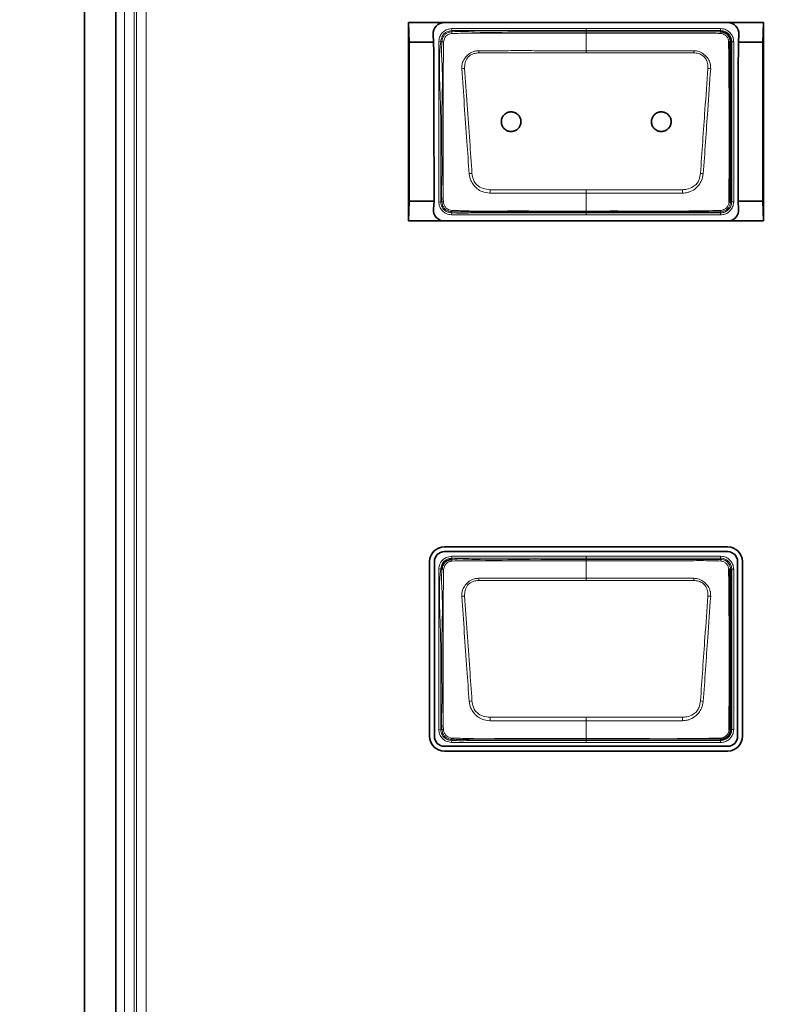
# Model space of a CAD drawing. Header units: millimetres. Extents: x 0 to 1118, y 0 to 864.
# Tile 234 of 256: x 714 to 724, y 474 to 486. Entities that reach past the tile are written whole.
import ezdxf

# ---------------------------------------------------------------- set-up
doc = ezdxf.new("R2010")
doc.units = ezdxf.units.MM
doc.layers.add('ALPHAREV', color=7, linetype='Continuous', lineweight=25)
doc.styles.add('SLDTEXTSTYLE0', font='TXT', dxfattribs={"width": 0.605})
doc.dimstyles.new('SLDDIMSTYLE3', dxfattribs={"dimtxt": 3.175, "dimasz": 4.572, "dimexe": 0, "dimexo": 0.0625, "dimgap": 0.79375, "dimtad": 0, "dimtih": 1, "dimtoh": 1, "dimdec": 0, "dimlfac": 4, "dimrnd": 1e-09, "dimzin": 12, "dimdsep": 46, "dimtxsty": 'SLDTEXTSTYLE0', "dimsah": 1, "dimcen": 0.09, "dimadec": 0, "dimazin": 3, "dimtfac": 1, "dimtofl": 0, "dimtmove": 0, "dimatfit": 3, "dimfxl": 1, "dimfrac": 2, "dimtolj": 1, "dimtzin": 12, "dimarcsym": 0})

# ---------------------------------------------------------------- blocks, each defined once
blk = doc.blocks.new('_D_14')
at = {"layer": 'ALPHAREV'}
for p, q in [((785.905, 483.074), (785.905, 401.703)), ((689.839, 418.163), (689.839, 401.703)), ((737.266, 408.176), (736.174, 408.176)), ((736.174, 408.176), (736.174, 403.303)), ((745.754, 408.176), (746.846, 408.176)), ((746.846, 408.176), (746.846, 403.303)), ((689.839, 403.303), (721.886, 403.303)), ((736.174, 403.303), (737.266, 403.303)), ((746.846, 403.303), (745.754, 403.303)), ((785.905, 403.303), (753.858, 403.303))]:
    blk.add_line(p, q, dxfattribs=at)
for points in [[(689.839, 403.303), (694.411, 402.541), (694.411, 404.065)], [(785.905, 403.303), (781.333, 404.065), (781.333, 402.541)]]:
    blk.add_solid(points, dxfattribs=at)
at = {"layer": 'ALPHAREV', "char_height": 3.175, "attachment_point": 1, "style": 'SLDTEXTSTYLE0'}
for s, insert in [('384', (727.807, 407.396)), ('15.1', (737.266, 407.396)), ('FOOT TO COG', (722.612, 401.796))]:
    blk.add_mtext(s, dxfattribs=dict(at, insert=insert))

msp = doc.modelspace()

# ---------------------------------------------------------------- linework, layer by layer
at = {"color": 7, "linetype": 'Continuous', "lineweight": 35}
for p, q in [((715.1962, 513.2192), (715.1962, 457.9692)), ((715.5962, 513.2192), (715.5962, 457.9692)), ((719.2977, 486.2764), (719.305, 486.0264)), ((719.2977, 486.2764), (719.2977, 483.7664)), ((719.7512, 486.2764), (719.2977, 486.2764)), ((723.3362, 486.2764), (719.7512, 486.2764)), ((723.7896, 486.2764), (723.3362, 486.2764)), ((723.7823, 486.0264), (723.7896, 486.2764)), ((723.7896, 483.7664), (723.7896, 486.2764)), ((719.6099, 486.1264), (719.6157, 486.0264)), ((723.4716, 486.0264), (723.4774, 486.1264)), ((719.6157, 486.0264), (719.305, 486.0264)), ((723.7823, 486.0264), (723.4716, 486.0264)), ((719.3073, 484.0164), (719.2977, 483.7664)), ((719.6204, 484.0164), (719.3073, 484.0164)), ((719.6204, 484.0164), (719.6127, 483.9164)), ((723.4746, 483.9164), (723.467, 484.0164)), ((723.78, 484.0164), (723.467, 484.0164)), ((723.7896, 483.7664), (723.78, 484.0164)), ((719.7512, 483.7664), (719.2977, 483.7664)), ((723.3362, 483.7664), (719.7512, 483.7664)), ((723.7896, 483.7664), (723.3362, 483.7664)), ((723.3362, 479.6427), (719.7512, 479.6427)), ((719.7512, 479.5824), (723.3362, 479.5824)), ((719.5649, 479.4564), (719.5649, 477.2464)), ((719.6252, 477.2464), (719.6252, 479.4564)), ((723.4622, 479.4564), (723.4622, 477.2464)), ((723.5225, 477.2464), (723.5225, 479.4564)), ((723.3362, 477.1204), (719.7512, 477.1204)), ((723.2462, 477.2085), (723.2461, 477.2085)), ((719.7512, 477.0601), (723.3362, 477.0601))]:
    msp.add_line(p, q, dxfattribs=at)
at = {"color": 7, "linetype": 'Continuous', "lineweight": 18}
for p, q in [((715.7025, 460.5889), (715.7025, 510.5889)), ((715.8274, 510.5889), (715.8274, 460.5889)), ((715.8543, 460.5889), (715.8543, 510.5889)), ((715.9791, 510.556), (715.9791, 460.6218)), ((719.8416, 486.1994), (719.8444, 486.1745)), ((721.5462, 486.1996), (721.5462, 486.1746)), ((721.5462, 486.1996), (723.2462, 486.1996)), ((723.2462, 486.1746), (723.2462, 486.1996)), ((719.8444, 486.1745), (719.8461, 486.1593)), ((721.5462, 486.1593), (721.5462, 486.1746)), ((723.2462, 486.1746), (721.5462, 486.1746)), ((721.5462, 485.9208), (721.5462, 486.1433)), ((723.2462, 486.1594), (723.2462, 486.1746)), ((719.6808, 486.039), (719.7056, 486.0359)), ((719.7207, 486.034), (719.7056, 486.0359)), ((723.3869, 486.0339), (723.3716, 486.0339)), ((723.3869, 484.0089), (723.3869, 486.0339)), ((723.3869, 486.0339), (723.4119, 486.0339)), ((723.4119, 486.0339), (723.4119, 484.0089)), ((721.5462, 485.8928), (720.1861, 485.8928)), ((722.9063, 485.8928), (721.5462, 485.8928)), ((721.5462, 484.1615), (721.5462, 484.1184)), ((721.5462, 483.8923), (721.5462, 484.1184)), ((719.6807, 484.0043), (719.7056, 484.0071)), ((719.7056, 484.0071), (719.7208, 484.0089)), ((723.3716, 484.0089), (723.3869, 484.0089)), ((723.3869, 484.0089), (723.4119, 484.0089)), ((719.843, 483.8449), (719.845, 483.8699)), ((719.8463, 483.8852), (719.845, 483.8699)), ((721.5462, 483.8923), (721.5462, 483.8837)), ((721.5462, 483.8837), (721.5462, 483.8682)), ((721.5462, 483.8682), (723.2461, 483.8682)), ((723.2461, 483.8432), (721.5462, 483.8432)), ((723.2461, 483.8682), (723.2461, 483.8835)), ((723.2462, 483.8835), (723.2461, 483.8835)), ((723.2461, 483.8682), (723.2461, 483.8432)), ((719.8416, 479.5244), (719.8444, 479.4995)), ((719.8444, 479.4995), (719.8461, 479.4843)), ((721.5462, 479.5246), (723.2462, 479.5246)), ((721.5462, 479.4843), (721.5462, 479.4996)), ((723.2462, 479.4996), (721.5462, 479.4996)), ((723.2462, 479.4996), (723.2462, 479.5246)), ((723.2462, 479.4844), (723.2462, 479.4996)), ((719.6808, 479.364), (719.7056, 479.3609)), ((719.7207, 479.359), (719.7056, 479.3609)), ((721.5462, 479.2458), (721.5462, 479.4683)), ((723.3869, 479.3589), (723.3716, 479.3589)), ((723.3869, 477.3339), (723.3869, 479.3589)), ((723.3869, 479.3589), (723.4119, 479.3589)), ((723.4119, 479.3589), (723.4119, 477.3339)), ((721.5462, 479.2178), (720.1861, 479.2178)), ((722.9063, 479.2178), (721.5462, 479.2178)), ((721.5462, 477.4865), (721.5462, 477.4434)), ((721.5462, 477.2173), (721.5462, 477.4434)), ((719.6807, 477.3293), (719.7056, 477.3321)), ((719.7056, 477.3321), (719.7208, 477.3339)), ((723.3716, 477.3339), (723.3869, 477.3339)), ((723.3869, 477.3339), (723.4119, 477.3339)), ((719.843, 477.1699), (719.845, 477.1949)), ((719.8463, 477.2102), (719.845, 477.1949)), ((721.5462, 477.2173), (721.5462, 477.2087)), ((721.5462, 477.2087), (721.5462, 477.1932)), ((721.5462, 477.1932), (723.2461, 477.1932)), ((721.5462, 477.1682), (721.5462, 477.1932)), ((723.2461, 477.1682), (721.5462, 477.1682)), ((723.2461, 477.1932), (723.2461, 477.2085)), ((723.2461, 477.1932), (723.2461, 477.1682))]:
    msp.add_line(p, q, dxfattribs=at)
at = {"color": 7, "linetype": 'Continuous', "lineweight": 18, "flags": 128}
for points in [[(721.5462, 486.1746), (721.4962, 486.1746), (721.2962, 486.1746), (720.8962, 486.1746), (720.4032, 486.1746), (719.8444, 486.1745)], [(721.5462, 486.1593), (721.5462, 486.159), (721.5462, 486.1581), (721.5462, 486.1568), (721.5462, 486.155), (721.5462, 486.1527), (721.5462, 486.15), (721.5462, 486.1468), (721.5462, 486.1433)], [(721.5462, 485.9208), (721.8444, 485.9208), (722.9074, 485.9208)], [(721.5462, 485.9208), (721.5462, 485.9178), (721.5462, 485.9147), (721.5462, 485.9113), (721.5462, 485.9078), (721.5462, 485.9042), (721.5462, 485.9005), (721.5462, 485.8967), (721.5462, 485.8928)], [(721.5462, 484.1184), (721.2479, 484.1184), (720.3283, 484.1185)], [(720.3296, 484.1615), (721.3825, 484.1615), (721.5462, 484.1615)], [(721.5462, 484.1615), (721.7099, 484.1615), (722.7627, 484.1615)], [(722.7641, 484.1185), (721.7099, 484.1184), (721.5462, 484.1184)], [(721.5462, 483.8682), (721.5462, 483.8676), (721.5462, 483.8662), (721.5462, 483.8638), (721.5462, 483.8607), (721.5462, 483.857), (721.5462, 483.8527), (721.5462, 483.848), (721.5462, 483.8432)], [(721.5462, 479.4996), (721.4962, 479.4996), (721.2962, 479.4996), (720.8962, 479.4996), (720.4032, 479.4996), (719.8444, 479.4995)], [(721.5462, 479.4996), (721.5462, 479.5002), (721.5462, 479.5017), (721.5462, 479.504), (721.5462, 479.5071), (721.5462, 479.5109), (721.5462, 479.5152), (721.5462, 479.5198), (721.5462, 479.5246)], [(721.5462, 479.4843), (721.5462, 479.484), (721.5462, 479.4831), (721.5462, 479.4818), (721.5462, 479.48), (721.5462, 479.4777), (721.5462, 479.475), (721.5462, 479.4718), (721.5462, 479.4683)], [(721.5462, 479.2458), (721.8444, 479.2458), (722.9074, 479.2458)], [(721.5462, 479.2458), (721.5462, 479.2428), (721.5462, 479.2397), (721.5462, 479.2363), (721.5462, 479.2328), (721.5462, 479.2292), (721.5462, 479.2255), (721.5462, 479.2217), (721.5462, 479.2178)], [(720.3296, 477.4865), (721.3825, 477.4865), (721.5462, 477.4865)], [(721.5462, 477.4865), (721.7099, 477.4865), (722.7627, 477.4865)], [(721.5462, 477.4434), (721.2479, 477.4434), (720.3283, 477.4435)], [(722.7641, 477.4435), (721.7099, 477.4434), (721.5462, 477.4434)]]:
    msp.add_lwpolyline(points, dxfattribs=at)
at = {"color": 7, "linetype": 'Continuous', "lineweight": 18}
for centre, radius, start, end in [((719.9408, 486.1523), 0.095, 175.75252, 188.15287), ((723.2178, 486.1405), 0.0341, 355.96569, 33.64705), ((719.7226, 485.9052), 0.1288, 81.47129, 90.81507), ((723.3524, 486.0038), 0.0357, 57.52032, 94.07551), ((712.5724, 485.5918), 7.6196, 2.26392, 2.47463), ((730.5199, 485.5918), 7.6196, 177.52537, 177.73608), ((720.0192, 485.3504), 0.3458, 92.07277, 97.89349), ((723.0732, 485.3504), 0.3458, 82.10683, 87.92755), ((720.1917, 483.5108), 0.8622, 96.06918, 98.42952), ((722.9007, 483.5108), 0.8622, 81.5706, 83.93095), ((749.8755, 483.1935), 29.5617, 178.12352, 178.20698), ((693.2168, 483.1935), 29.5617, 1.79302, 1.87648), ((719.7227, 484.1273), 0.1185, 269.06659, 277.55314), ((719.8927, 483.8943), 0.0474, 173.39747, 191.06134), ((723.2293, 483.8974), 0.0218, 320.39337, 2.68132), ((719.9408, 479.4773), 0.095, 175.75252, 188.15287), ((723.2178, 479.4655), 0.0341, 355.96569, 33.64705), ((719.7226, 479.2302), 0.1288, 81.47129, 90.81507), ((723.3524, 479.3288), 0.0357, 57.52032, 94.07551), ((712.5724, 478.9168), 7.6196, 2.26392, 2.47463), ((730.5199, 478.9168), 7.6196, 177.52537, 177.73608), ((720.0192, 478.6754), 0.3458, 92.07277, 97.89349), ((723.0732, 478.6754), 0.3458, 82.10683, 87.92755), ((720.1917, 476.8358), 0.8622, 96.06918, 98.42952), ((722.9007, 476.8358), 0.8622, 81.5706, 83.93095), ((749.8755, 476.5185), 29.5617, 178.12352, 178.20698), ((693.2168, 476.5185), 29.5617, 1.79302, 1.87648), ((719.7227, 477.4523), 0.1185, 269.06659, 277.55314), ((719.8927, 477.2193), 0.0474, 173.39747, 191.06133), ((723.2293, 477.2224), 0.0218, 320.39336, 2.68132)]:
    msp.add_arc(centre, radius, start, end, dxfattribs=at)
at = {"color": 7, "linetype": 'Continuous', "lineweight": 35}
for centre, radius, start, end in [((723.3551, 484.0316), 0.028, 266.51023, 305.92299), ((719.7512, 479.4564), 0.1863, 90, 180), ((723.3362, 479.4564), 0.1863, 0, 90), ((719.7512, 479.4564), 0.126, 90, 180), ((723.3362, 479.4564), 0.126, 0, 90), ((719.7512, 477.2464), 0.1863, 180, 270), ((719.7512, 477.2464), 0.126, 180, 270), ((723.3362, 477.2464), 0.1863, 270, 0), ((723.3362, 477.2464), 0.126, 270, 0), ((723.3551, 477.3566), 0.028, 266.51023, 305.92299)]:
    msp.add_arc(centre, radius, start, end, dxfattribs=at)
for centre, major_axis, ratio, start_param, end_param in [((719.7512, 486.1347), (0, 0.1417), 0.9982981, 0, 1.6291471), ((723.3362, 486.1347), (0, 0.1417), 0.9982981, 4.6540382, 6.2831853), ((719.0401, 484.0164), (0, 15.3119), 0.0174551, 4.712389, 4.8440393), ((719.0857, 484.0164), (0, 15.3119), 0.0349208, 4.712389, 4.8440393), ((724.0017, 484.0164), (0, 15.3119), 0.0349208, 1.439146, 1.5707963), ((724.0473, 484.0164), (0, 15.3119), 0.0174551, 1.439146, 1.5707963), ((719.7512, 483.9057), (0, 0.1393), 0.9970445, 1.4938949, 3.1415927), ((723.3362, 483.9057), (0, 0.1393), 0.9970445, 3.1415927, 4.7892904)]:
    msp.add_ellipse(centre, major_axis=major_axis, ratio=ratio, start_param=start_param, end_param=end_param, dxfattribs=at)
at = {"color": 7, "linetype": 'Continuous', "lineweight": 18}
for points, knots in [([(719.6808, 486.039), (719.6845, 486.0619), (719.691, 486.1013), (719.7223, 486.1493), (719.7626, 486.1801), (719.8045, 486.1943), (719.8313, 486.198), (719.8416, 486.1994)], [0, 0, 0, 0, 0.2762268, 0.4750564, 0.6739735, 0.8753132, 1, 1, 1, 1]), ([(719.8416, 486.1994), (719.9769, 486.1995), (720.2474, 486.1997), (720.8156, 486.1996), (721.2485, 486.1996), (721.5462, 486.1996)], [0, 0, 0, 0, 0.2380889, 0.4761921, 1, 1, 1, 1]), ([(723.2462, 486.1996), (723.2592, 486.1987), (723.2909, 486.1965), (723.3379, 486.1755), (723.3794, 486.1374), (723.4068, 486.0881), (723.4102, 486.0517), (723.4119, 486.0339)], [0, 0, 0, 0, 0.1511123, 0.3656171, 0.5802578, 0.7952178, 1, 1, 1, 1]), ([(719.8444, 486.1745), (719.8444, 486.1745), (719.8238, 486.1722), (719.7889, 486.1655), (719.7471, 486.1383), (719.7185, 486.1), (719.7093, 486.0633), (719.7062, 486.0404), (719.7056, 486.0359)], [0, 0, 0, 0, 0.0000695, 0.2875371, 0.4839387, 0.6790618, 0.9368575, 1, 1, 1, 1]), ([(719.7207, 486.034), (719.7207, 486.034), (719.7231, 486.0526), (719.7285, 486.0839), (719.7521, 486.1214), (719.7837, 486.1453), (719.8168, 486.1554), (719.8385, 486.1585), (719.8461, 486.1593), (719.8461, 486.1593)], [0, 0, 0, 0, 0.0000766, 0.288367, 0.4768379, 0.6640004, 0.8827532, 0.9999234, 1, 1, 1, 1]), ([(719.8468, 486.1388), (719.8397, 486.1374), (719.8207, 486.1337), (719.7941, 486.1232), (719.7706, 486.1045), (719.7507, 486.0753), (719.7452, 486.0495), (719.7417, 486.0326)], [0, 0, 0, 0, 0.1348281, 0.3571441, 0.5197258, 0.6832629, 1, 1, 1, 1]), ([(719.8461, 486.1593), (719.8461, 486.1593), (719.941, 486.17), (720.2246, 486.1475), (720.6927, 486.1633), (721.1641, 486.1588), (721.4484, 486.1592), (721.5462, 486.1593)], [0, 0, 0, 0, 0.0000088, 0.1686191, 0.498292, 0.8274361, 1, 1, 1, 1]), ([(721.5462, 486.1433), (721.4468, 486.1433), (721.1624, 486.1434), (720.6914, 486.143), (720.2243, 486.1442), (719.9422, 486.1402), (719.8468, 486.1388)], [0, 0, 0, 0, 0.1755002, 0.5019184, 0.8316265, 1, 1, 1, 1]), ([(721.5462, 486.1593), (721.7327, 486.1593), (722.1058, 486.1593), (722.5505, 486.1593), (722.89, 486.1593), (723.0832, 486.1593), (723.2058, 486.1593), (723.2462, 486.1594), (723.2462, 486.1594)], [0, 0, 0, 0, 0.3291479, 0.6582957, 0.7848973, 0.9280251, 0.9999912, 1, 1, 1, 1]), ([(723.2518, 486.1381), (723.2088, 486.1398), (723.0851, 486.1447), (722.8802, 486.1429), (722.5563, 486.1436), (722.151, 486.1432), (721.7873, 486.1433), (721.5857, 486.1433), (721.5462, 486.1433)], [0, 0, 0, 0, 0.0757391, 0.2176956, 0.3602524, 0.6454109, 0.9305559, 1, 1, 1, 1]), ([(723.3869, 486.0339), (723.3869, 486.0339), (723.3869, 486.049), (723.3819, 486.08), (723.3595, 486.1218), (723.324, 486.1542), (723.2841, 486.172), (723.2573, 486.1739), (723.2462, 486.1746)], [0, 0, 0, 0, 0.0000682, 0.2048277, 0.4197812, 0.6343927, 0.8488643, 1, 1, 1, 1]), ([(723.3499, 486.0394), (723.3483, 486.0489), (723.3449, 486.069), (723.3278, 486.0964), (723.3039, 486.1193), (723.2774, 486.1341), (723.2591, 486.137), (723.2518, 486.1381)], [0, 0, 0, 0, 0.1909092, 0.4066689, 0.631062, 0.8515306, 1, 1, 1, 1]), ([(719.6807, 484.0043), (719.6807, 484.172), (719.6808, 484.5073), (719.6803, 485.0141), (719.6808, 485.5247), (719.6808, 485.8676), (719.6808, 486.039)], [0, 0, 0, 0, 0.2472, 0.4943904, 0.7471952, 1, 1, 1, 1]), ([(719.7056, 486.0359), (719.7056, 486.0359), (719.6856, 485.8781), (719.6868, 485.5577), (719.7103, 485.0813), (719.7041, 484.5637), (719.705, 484.2062), (719.7056, 484.0071)], [0, 0, 0, 0, 0.0000074, 0.2351952, 0.4713155, 0.7057486, 1, 1, 1, 1]), ([(719.7208, 484.0089), (719.7208, 484.0089), (719.7095, 484.1089), (719.726, 484.3099), (719.7187, 484.7075), (719.7164, 485.1882), (719.7345, 485.6623), (719.7089, 485.9406), (719.7207, 486.034), (719.7207, 486.034)], [0, 0, 0, 0, 0.0000074, 0.1491917, 0.2962654, 0.5898439, 0.8605067, 0.9999926, 1, 1, 1, 1]), ([(719.7417, 486.0326), (719.7403, 485.9389), (719.7361, 485.6626), (719.7346, 485.188), (719.7355, 484.7078), (719.7351, 484.31), (719.7372, 484.1103), (719.7383, 484.0099)], [0, 0, 0, 0, 0.1388876, 0.4099343, 0.703873, 0.8510453, 1, 1, 1, 1]), ([(719.9717, 485.6929), (719.9728, 485.7205), (719.9749, 485.7704), (720.0035, 485.8198), (720.0336, 485.8552), (720.0696, 485.8877), (720.1247, 485.9161), (720.1668, 485.9194), (720.1849, 485.9208)], [0, 0, 0, 0, 0.236036, 0.4261787, 0.4777369, 0.6372506, 0.844602, 1, 1, 1, 1]), ([(720.1861, 485.8928), (720.1698, 485.8915), (720.1326, 485.8887), (720.082, 485.8689), (720.0356, 485.8282), (720.0086, 485.7679), (720.0073, 485.7199), (720.0066, 485.696)], [0, 0, 0, 0, 0.1606485, 0.3690053, 0.5241269, 0.7628736, 1, 1, 1, 1]), ([(720.1849, 485.9208), (720.2347, 485.9206), (720.3838, 485.9202), (720.6324, 485.9212), (720.9338, 485.9207), (721.2384, 485.9208), (721.4436, 485.9208), (721.5462, 485.9208)], [0, 0, 0, 0, 0.1096449, 0.328736, 0.5478272, 0.7739136, 1, 1, 1, 1]), ([(723.0857, 485.696), (723.0858, 485.7111), (723.0861, 485.7492), (723.07, 485.8001), (723.0454, 485.8381), (723.0131, 485.8659), (722.9679, 485.8873), (722.9268, 485.891), (722.9063, 485.8928)], [0, 0, 0, 0, 0.1500389, 0.377629, 0.518715, 0.5938193, 0.7977012, 1, 1, 1, 1]), ([(722.9074, 485.9208), (722.9304, 485.9186), (722.9771, 485.9141), (723.0255, 485.8844), (723.062, 485.8518), (723.0943, 485.8138), (723.1122, 485.773), (723.1208, 485.7301), (723.1207, 485.7101), (723.1207, 485.6929)], [0, 0, 0, 0, 0.1969532, 0.4004738, 0.4775245, 0.621985, 0.8271033, 0.8521966, 1, 1, 1, 1]), ([(720.0653, 484.3638), (720.0556, 484.4996), (720.0351, 484.7892), (720.0037, 485.2324), (719.9823, 485.5393), (719.9717, 485.6929)], [0, 0, 0, 0, 0.3060488, 0.6525293, 1, 1, 1, 1]), ([(720.0066, 485.696), (720.0176, 485.5426), (720.0396, 485.236), (720.0709, 484.7932), (720.0911, 484.5037), (720.1005, 484.3682)], [0, 0, 0, 0, 0.34730434, 0.69442396, 1, 1, 1, 1]), ([(722.9918, 484.3682), (723.0012, 484.5026), (723.0199, 484.7713), (723.0511, 485.2141), (723.0732, 485.5219), (723.0857, 485.696)], [0, 0, 0, 0, 0.3029741, 0.6058251, 1, 1, 1, 1]), ([(723.1207, 485.6929), (723.1085, 485.5186), (723.087, 485.2106), (723.0557, 484.7673), (723.0366, 484.4984), (723.0271, 484.3638)], [0, 0, 0, 0, 0.3942669, 0.6965516, 1, 1, 1, 1]), ([(720.3283, 484.1185), (720.2942, 484.1222), (720.2366, 484.1284), (720.1773, 484.1646), (720.1427, 484.1951), (720.1141, 484.2294), (720.0793, 484.2833), (720.0704, 484.3345), (720.0653, 484.3638)], [0, 0, 0, 0, 0.2569936, 0.4357527, 0.5183389, 0.6080514, 0.775867, 1, 1, 1, 1]), ([(720.1005, 484.3682), (720.1046, 484.342), (720.1116, 484.2971), (720.1381, 484.2475), (720.1789, 484.2058), (720.2409, 484.1706), (720.3001, 484.1645), (720.3296, 484.1615)], [0, 0, 0, 0, 0.2314652, 0.3974126, 0.481538, 0.7415698, 1, 1, 1, 1]), ([(722.7627, 484.1615), (722.7821, 484.1629), (722.8303, 484.1662), (722.894, 484.1936), (722.9479, 484.2363), (722.9804, 484.2955), (722.9876, 484.3415), (722.9918, 484.3682)], [0, 0, 0, 0, 0.16942566, 0.42253133, 0.59364415, 0.7635746, 1, 1, 1, 1]), ([(723.0271, 484.3638), (723.0217, 484.3339), (723.0124, 484.2815), (722.9704, 484.217), (722.9178, 484.1633), (722.8661, 484.1369), (722.8127, 484.122), (722.786, 484.1201), (722.7641, 484.1185)], [0, 0, 0, 0, 0.2290459, 0.4012066, 0.5780376, 0.7973627, 0.8335701, 1, 1, 1, 1]), ([(719.843, 483.8449), (719.8197, 483.8478), (719.7784, 483.8528), (719.7292, 483.8877), (719.6974, 483.9294), (719.685, 483.971), (719.6818, 483.9956), (719.6807, 484.0043)], [0, 0, 0, 0, 0.2766254, 0.4894491, 0.7024716, 0.8942546, 1, 1, 1, 1]), ([(719.7056, 484.0071), (719.7056, 484.0071), (719.708, 483.9854), (719.7148, 483.9478), (719.7469, 483.906), (719.7842, 483.8797), (719.8193, 483.8723), (719.8396, 483.8704), (719.845, 483.8699)], [0, 0, 0, 0, 0.00006942, 0.30409461, 0.51182459, 0.71597765, 0.92484492, 1, 1, 1, 1]), ([(719.8463, 483.8852), (719.8463, 483.8852), (719.8335, 483.8862), (719.8082, 483.8891), (719.7714, 483.9048), (719.7414, 483.9349), (719.7256, 483.9724), (719.722, 483.9979), (719.7208, 484.0089), (719.7208, 484.0089)], [0, 0, 0, 0, 0.00007675, 0.19733318, 0.38798282, 0.60474664, 0.83110986, 0.99992325, 1, 1, 1, 1]), ([(719.7383, 484.0099), (719.7401, 483.9995), (719.7439, 483.9775), (719.7586, 483.9468), (719.7815, 483.9231), (719.8111, 483.9064), (719.8331, 483.9021), (719.8457, 483.8997)], [0, 0, 0, 0, 0.1891228, 0.3996799, 0.5988293, 0.7719569, 1, 1, 1, 1]), ([(723.2461, 483.8682), (723.2612, 483.8696), (723.2921, 483.8725), (723.334, 483.8957), (723.3664, 483.931), (723.3842, 483.9709), (723.3861, 483.9978), (723.3869, 484.0089)], [0, 0, 0, 0, 0.2046745, 0.4198422, 0.6343902, 0.848799, 1, 1, 1, 1]), ([(723.4119, 484.0089), (723.411, 483.9958), (723.4087, 483.9642), (723.3878, 483.9171), (723.3496, 483.8756), (723.3003, 483.8483), (723.2639, 483.8449), (723.2461, 483.8432)], [0, 0, 0, 0, 0.1511841, 0.3656354, 0.5802218, 0.7954055, 1, 1, 1, 1]), ([(723.3716, 484.0089), (723.3716, 484.0089), (723.3716, 483.9984), (723.3685, 483.9739), (723.3526, 483.9383), (723.3238, 483.9075), (723.287, 483.888), (723.2597, 483.8835), (723.2462, 483.8835), (723.2462, 483.8835)], [0, 0, 0, 0, 0.00007644, 0.16206548, 0.37215237, 0.58597296, 0.79310857, 0.99992368, 1, 1, 1, 1]), ([(723.2511, 483.8984), (723.2613, 483.9005), (723.2836, 483.9049), (723.3118, 483.9244), (723.3353, 483.9499), (723.3498, 483.9771), (723.3524, 483.9961), (723.3534, 484.0036)], [0, 0, 0, 0, 0.1974641, 0.4278931, 0.636791, 0.8556238, 1, 1, 1, 1]), ([(721.5462, 483.8432), (721.5295, 483.8432), (721.4462, 483.8432), (721.0962, 483.8433), (720.7066, 483.8428), (720.303, 483.8435), (720.0853, 483.8415), (719.9238, 483.8438), (719.843, 483.8449)], [0, 0, 0, 0, 0.0293566, 0.1467828, 0.6164876, 0.7155925, 0.8576233, 1, 1, 1, 1]), ([(719.845, 483.8699), (719.845, 483.8699), (719.9248, 483.8633), (720.086, 483.869), (720.4078, 483.8678), (720.7724, 483.8683), (721.1787, 483.8682), (721.4237, 483.8682), (721.5462, 483.8682)], [0, 0, 0, 0, 0.0000088, 0.1411003, 0.283602, 0.5679277, 0.7839637, 1, 1, 1, 1]), ([(719.8457, 483.8997), (719.9193, 483.897), (720.1361, 483.8889), (720.4966, 483.8934), (720.9268, 483.892), (721.2767, 483.8923), (721.4832, 483.8923), (721.5462, 483.8923)], [0, 0, 0, 0, 0.1298822, 0.3827489, 0.6357969, 0.8888452, 1, 1, 1, 1]), ([(721.5462, 483.8837), (721.3588, 483.8837), (720.984, 483.8838), (720.4907, 483.8831), (720.1118, 483.8847), (719.9195, 483.8793), (719.8463, 483.8852), (719.8463, 483.8852)], [0, 0, 0, 0, 0.3307416, 0.6614832, 0.8701678, 0.9999912, 1, 1, 1, 1]), ([(721.5462, 483.8923), (721.5795, 483.8923), (721.7462, 483.8923), (722.1795, 483.8928), (722.7145, 483.8891), (723.1161, 483.8961), (723.2511, 483.8984)], [0, 0, 0, 0, 0.0586525, 0.2932626, 0.7624829, 1, 1, 1, 1]), ([(723.2461, 483.8835), (723.1124, 483.8836), (722.7134, 483.8837), (722.1467, 483.8837), (721.7138, 483.8837), (721.5462, 483.8837)], [0, 0, 0, 0, 0.2359964, 0.7041638, 1, 1, 1, 1]), ([(719.6808, 479.364), (719.6814, 479.3688), (719.6849, 479.3945), (719.696, 479.4369), (719.7295, 479.4817), (719.7783, 479.514), (719.8184, 479.5206), (719.8416, 479.5244)], [0, 0, 0, 0, 0.0581416, 0.312481, 0.5164308, 0.720004, 1, 1, 1, 1]), ([(719.8444, 479.4995), (719.8444, 479.4995), (719.8238, 479.4972), (719.7889, 479.4905), (719.7471, 479.4633), (719.7185, 479.425), (719.7093, 479.3883), (719.7062, 479.3654), (719.7056, 479.3609)], [0, 0, 0, 0, 0.0000695, 0.2875371, 0.4839386, 0.6790617, 0.9368574, 1, 1, 1, 1]), ([(719.8416, 479.5244), (720.0288, 479.5245), (720.4031, 479.5247), (720.9713, 479.5246), (721.3523, 479.5246), (721.5462, 479.5246)], [0, 0, 0, 0, 0.3294358, 0.6588715, 1, 1, 1, 1]), ([(719.8461, 479.4843), (719.8461, 479.4843), (719.941, 479.495), (720.2246, 479.4725), (720.6927, 479.4883), (721.1641, 479.4838), (721.4484, 479.4842), (721.5462, 479.4843)], [0, 0, 0, 0, 0.0000088, 0.1686191, 0.4982919, 0.8274361, 1, 1, 1, 1]), ([(721.5462, 479.4843), (721.7327, 479.4843), (722.1058, 479.4843), (722.5505, 479.4843), (722.89, 479.4843), (723.0832, 479.4843), (723.2058, 479.4843), (723.2462, 479.4844), (723.2462, 479.4844)], [0, 0, 0, 0, 0.3291479, 0.6582957, 0.7848972, 0.9280251, 0.9999912, 1, 1, 1, 1]), ([(723.2462, 479.5246), (723.2592, 479.5237), (723.2909, 479.5215), (723.3379, 479.5005), (723.3794, 479.4624), (723.4068, 479.4131), (723.4102, 479.3767), (723.4119, 479.3589)], [0, 0, 0, 0, 0.1511123, 0.3656171, 0.5802578, 0.7952178, 1, 1, 1, 1]), ([(723.3869, 479.3589), (723.3869, 479.3589), (723.3869, 479.374), (723.3819, 479.405), (723.3595, 479.4468), (723.324, 479.4792), (723.2841, 479.497), (723.2573, 479.4989), (723.2462, 479.4996)], [0, 0, 0, 0, 0.0000682, 0.2048277, 0.4197812, 0.6343927, 0.8488643, 1, 1, 1, 1]), ([(723.2462, 479.4844), (723.2462, 479.4844), (723.2566, 479.4844), (723.2812, 479.4813), (723.317, 479.4654), (723.3478, 479.4364), (723.3672, 479.3995), (723.3716, 479.3724), (723.3716, 479.3589), (723.3716, 479.3589)], [0, 0, 0, 0, 0.0000764, 0.1599052, 0.3740615, 0.5880926, 0.7940929, 0.9999236, 1, 1, 1, 1]), ([(719.6807, 477.3293), (719.6807, 477.5293), (719.6807, 477.8878), (719.6803, 478.4062), (719.6807, 478.8845), (719.6807, 479.2042), (719.6808, 479.364)], [0, 0, 0, 0, 0.2948168, 0.5286366, 0.7643183, 1, 1, 1, 1]), ([(719.7056, 479.3609), (719.7056, 479.3609), (719.6856, 479.2031), (719.6868, 478.8827), (719.7103, 478.4063), (719.7041, 477.8887), (719.705, 477.5312), (719.7056, 477.3321)], [0, 0, 0, 0, 0.0000074, 0.2351953, 0.4713157, 0.7057489, 1, 1, 1, 1]), ([(719.7208, 477.3339), (719.7208, 477.3339), (719.7095, 477.4339), (719.726, 477.6349), (719.7187, 478.0325), (719.7164, 478.5132), (719.7345, 478.9873), (719.7089, 479.2656), (719.7207, 479.359), (719.7207, 479.359)], [0, 0, 0, 0, 0.0000074, 0.1491916, 0.296265, 0.5898432, 0.8605064, 0.9999926, 1, 1, 1, 1]), ([(719.7417, 479.3576), (719.7403, 479.2639), (719.7361, 478.9876), (719.7346, 478.513), (719.7355, 478.0328), (719.7351, 477.635), (719.7372, 477.4353), (719.7383, 477.3349)], [0, 0, 0, 0, 0.1388878, 0.409935, 0.7038733, 0.8510454, 1, 1, 1, 1]), ([(719.8468, 479.4638), (719.84, 479.4625), (719.8213, 479.4589), (719.7949, 479.4486), (719.7711, 479.43), (719.7508, 479.4007), (719.7453, 479.3747), (719.7417, 479.3576)], [0, 0, 0, 0, 0.12749562, 0.35303538, 0.51586549, 0.67968764, 1, 1, 1, 1]), ([(721.5462, 479.4683), (721.4468, 479.4683), (721.1624, 479.4684), (720.6914, 479.468), (720.2243, 479.4692), (719.9422, 479.4652), (719.8468, 479.4638)], [0, 0, 0, 0, 0.1755002, 0.5019184, 0.8316265, 1, 1, 1, 1]), ([(723.2518, 479.4631), (723.2088, 479.4648), (723.0851, 479.4697), (722.8802, 479.4679), (722.5563, 479.4686), (722.151, 479.4682), (721.7873, 479.4683), (721.5857, 479.4683), (721.5462, 479.4683)], [0, 0, 0, 0, 0.0757391, 0.2176957, 0.3602525, 0.6454111, 0.930556, 1, 1, 1, 1]), ([(723.3499, 479.3644), (723.3483, 479.3739), (723.3449, 479.394), (723.3278, 479.4214), (723.3039, 479.4443), (723.2774, 479.4591), (723.2591, 479.462), (723.2518, 479.4631)], [0, 0, 0, 0, 0.1909092, 0.4066689, 0.631062, 0.8515306, 1, 1, 1, 1]), ([(719.9717, 479.0179), (719.9728, 479.0455), (719.9749, 479.0954), (720.0035, 479.1448), (720.0336, 479.1802), (720.0696, 479.2127), (720.1247, 479.2411), (720.1668, 479.2444), (720.1849, 479.2458)], [0, 0, 0, 0, 0.236036, 0.4261787, 0.4777369, 0.6372506, 0.844602, 1, 1, 1, 1]), ([(720.1849, 479.2458), (720.2347, 479.2456), (720.3838, 479.2452), (720.6324, 479.2462), (720.9338, 479.2457), (721.2384, 479.2458), (721.4436, 479.2458), (721.5462, 479.2458)], [0, 0, 0, 0, 0.1096449, 0.328736, 0.5478272, 0.7739136, 1, 1, 1, 1]), ([(722.9074, 479.2458), (722.9304, 479.2436), (722.9771, 479.2391), (723.0255, 479.2094), (723.062, 479.1768), (723.0943, 479.1388), (723.1122, 479.098), (723.1208, 479.0551), (723.1207, 479.0351), (723.1207, 479.0179)], [0, 0, 0, 0, 0.1969532, 0.4004738, 0.4775245, 0.621985, 0.8271033, 0.8521966, 1, 1, 1, 1]), ([(720.1861, 479.2178), (720.1698, 479.2165), (720.1326, 479.2137), (720.082, 479.1939), (720.0356, 479.1532), (720.0086, 479.0929), (720.0073, 479.0449), (720.0066, 479.021)], [0, 0, 0, 0, 0.1606485, 0.3690054, 0.5241269, 0.7628736, 1, 1, 1, 1]), ([(723.0857, 479.021), (723.0858, 479.0361), (723.0861, 479.0742), (723.07, 479.1251), (723.0454, 479.1631), (723.0131, 479.1909), (722.9679, 479.2123), (722.9268, 479.216), (722.9063, 479.2178)], [0, 0, 0, 0, 0.1500389, 0.377629, 0.518715, 0.5938193, 0.7977012, 1, 1, 1, 1]), ([(720.0653, 477.6888), (720.0556, 477.8246), (720.0351, 478.1142), (720.0037, 478.5574), (719.9823, 478.8643), (719.9717, 479.0179)], [0, 0, 0, 0, 0.3060488, 0.6525293, 1, 1, 1, 1]), ([(720.0066, 479.021), (720.0176, 478.8676), (720.0396, 478.561), (720.0709, 478.1182), (720.0911, 477.8287), (720.1005, 477.6932)], [0, 0, 0, 0, 0.3473043, 0.694424, 1, 1, 1, 1]), ([(722.9918, 477.6932), (723.0012, 477.8276), (723.0199, 478.0963), (723.0511, 478.5391), (723.0732, 478.8469), (723.0857, 479.021)], [0, 0, 0, 0, 0.30297408, 0.60582506, 1, 1, 1, 1]), ([(723.1207, 479.0179), (723.1085, 478.8436), (723.087, 478.5356), (723.0557, 478.0923), (723.0366, 477.8234), (723.0271, 477.6888)], [0, 0, 0, 0, 0.394267, 0.6965516, 1, 1, 1, 1]), ([(720.3283, 477.4435), (720.2942, 477.4472), (720.2366, 477.4534), (720.1773, 477.4896), (720.1427, 477.5201), (720.1141, 477.5544), (720.0793, 477.6083), (720.0704, 477.6595), (720.0653, 477.6888)], [0, 0, 0, 0, 0.2569935, 0.4357527, 0.5183389, 0.6080514, 0.775867, 1, 1, 1, 1]), ([(720.1005, 477.6932), (720.1046, 477.667), (720.1116, 477.6221), (720.1381, 477.5725), (720.1789, 477.5308), (720.2409, 477.4956), (720.3001, 477.4895), (720.3296, 477.4865)], [0, 0, 0, 0, 0.2314652, 0.3974126, 0.481538, 0.7415698, 1, 1, 1, 1]), ([(722.7627, 477.4865), (722.7821, 477.4879), (722.8303, 477.4912), (722.894, 477.5186), (722.9479, 477.5613), (722.9804, 477.6205), (722.9876, 477.6665), (722.9918, 477.6932)], [0, 0, 0, 0, 0.1694257, 0.4225313, 0.5936441, 0.7635746, 1, 1, 1, 1]), ([(723.0271, 477.6888), (723.0217, 477.6589), (723.0124, 477.6065), (722.9704, 477.542), (722.9178, 477.4883), (722.8661, 477.4619), (722.8127, 477.447), (722.786, 477.4451), (722.7641, 477.4435)], [0, 0, 0, 0, 0.2290459, 0.4012066, 0.5780377, 0.7973627, 0.8335701, 1, 1, 1, 1]), ([(719.843, 477.1699), (719.8197, 477.1728), (719.7784, 477.1778), (719.7292, 477.2127), (719.6974, 477.2544), (719.685, 477.296), (719.6818, 477.3206), (719.6807, 477.3293)], [0, 0, 0, 0, 0.2766256, 0.4894494, 0.7024718, 0.8942548, 1, 1, 1, 1]), ([(719.7056, 477.3321), (719.7056, 477.3321), (719.708, 477.3104), (719.7148, 477.2728), (719.7469, 477.231), (719.7842, 477.2047), (719.8193, 477.1973), (719.8396, 477.1954), (719.845, 477.1949)], [0, 0, 0, 0, 0.00006942, 0.30409449, 0.51182445, 0.7159775, 0.92484492, 1, 1, 1, 1]), ([(719.8463, 477.2102), (719.8463, 477.2102), (719.8335, 477.2112), (719.8082, 477.2141), (719.7714, 477.2298), (719.7414, 477.2599), (719.7256, 477.2974), (719.722, 477.3229), (719.7208, 477.3339), (719.7208, 477.3339)], [0, 0, 0, 0, 0.0000768, 0.1973332, 0.3879828, 0.6047465, 0.8311097, 0.9999232, 1, 1, 1, 1]), ([(719.7383, 477.3349), (719.7401, 477.3245), (719.7439, 477.3025), (719.7586, 477.2718), (719.7815, 477.2481), (719.8111, 477.2314), (719.8331, 477.2271), (719.8457, 477.2247)], [0, 0, 0, 0, 0.189123, 0.39968, 0.5988293, 0.7719569, 1, 1, 1, 1]), ([(723.2461, 477.1932), (723.2612, 477.1946), (723.2921, 477.1975), (723.334, 477.2207), (723.3664, 477.256), (723.3842, 477.2959), (723.3861, 477.3228), (723.3869, 477.3339)], [0, 0, 0, 0, 0.2046745, 0.4198422, 0.6343902, 0.848799, 1, 1, 1, 1]), ([(723.4119, 477.3339), (723.411, 477.3208), (723.4087, 477.2892), (723.3878, 477.2421), (723.3496, 477.2006), (723.3003, 477.1733), (723.2639, 477.1699), (723.2461, 477.1682)], [0, 0, 0, 0, 0.15118411, 0.36563535, 0.58022185, 0.79540548, 1, 1, 1, 1]), ([(723.2511, 477.2234), (723.2613, 477.2255), (723.2836, 477.2299), (723.3118, 477.2494), (723.3353, 477.2749), (723.3498, 477.3021), (723.3524, 477.3211), (723.3534, 477.3286)], [0, 0, 0, 0, 0.1974641, 0.4278931, 0.636791, 0.8556238, 1, 1, 1, 1]), ([(721.5462, 477.1682), (721.5295, 477.1682), (721.4462, 477.1682), (721.0962, 477.1683), (720.7066, 477.1678), (720.303, 477.1685), (720.0853, 477.1665), (719.9238, 477.1688), (719.843, 477.1699)], [0, 0, 0, 0, 0.0293566, 0.1467828, 0.6164876, 0.7155925, 0.8576233, 1, 1, 1, 1]), ([(719.845, 477.1949), (719.845, 477.1949), (719.9248, 477.1883), (720.086, 477.194), (720.4078, 477.1928), (720.7724, 477.1933), (721.1787, 477.1932), (721.4237, 477.1932), (721.5462, 477.1932)], [0, 0, 0, 0, 0.0000088, 0.1411003, 0.2836021, 0.5679278, 0.7839637, 1, 1, 1, 1]), ([(719.8457, 477.2247), (719.9193, 477.222), (720.1361, 477.2139), (720.4966, 477.2184), (720.9268, 477.217), (721.2767, 477.2173), (721.4832, 477.2173), (721.5462, 477.2173)], [0, 0, 0, 0, 0.12988226, 0.3827491, 0.6357973, 0.88884574, 1, 1, 1, 1]), ([(721.5462, 477.2087), (721.3588, 477.2087), (720.984, 477.2088), (720.4907, 477.2081), (720.1118, 477.2097), (719.9195, 477.2043), (719.8463, 477.2102), (719.8463, 477.2102)], [0, 0, 0, 0, 0.3307416, 0.6614832, 0.8701677, 0.9999912, 1, 1, 1, 1]), ([(721.5462, 477.2173), (721.5795, 477.2173), (721.7462, 477.2173), (722.1795, 477.2178), (722.7145, 477.2141), (723.1161, 477.2211), (723.2511, 477.2234)], [0, 0, 0, 0, 0.0586525, 0.2932626, 0.7624829, 1, 1, 1, 1]), ([(723.2461, 477.2085), (723.1124, 477.2086), (722.7134, 477.2087), (722.1467, 477.2087), (721.7138, 477.2087), (721.5462, 477.2087)], [0, 0, 0, 0, 0.2359965, 0.7041641, 1, 1, 1, 1])]:
    msp.add_open_spline(points, degree=3, knots=knots, dxfattribs=at)
at = {"color": 7, "linetype": 'Continuous', "lineweight": 35}
for points, knots in [([(723.2462, 486.1594), (723.2462, 486.1594), (723.2566, 486.1594), (723.2812, 486.1563), (723.317, 486.1404), (723.3478, 486.1114), (723.3672, 486.0745), (723.3716, 486.0474), (723.3716, 486.0339), (723.3716, 486.0339)], [0, 0, 0, 0, 0.00007641, 0.15990523, 0.37406151, 0.58809265, 0.79409294, 0.99992359, 1, 1, 1, 1]), ([(723.3534, 484.0036), (723.3549, 484.1104), (723.3577, 484.3224), (723.3569, 484.7449), (723.3574, 485.1622), (723.3567, 485.5251), (723.3561, 485.728), (723.3553, 485.8826), (723.3517, 485.9861), (723.3499, 486.0394)], [0, 0, 0, 0, 0.157294, 0.3124744, 0.6224682, 0.7721953, 0.8473554, 0.921427, 1, 1, 1, 1]), ([(723.3716, 486.0339), (723.3716, 486.0339), (723.3715, 485.9833), (723.3715, 485.8808), (723.3716, 485.7283), (723.3715, 485.5249), (723.3715, 485.1622), (723.3715, 484.7448), (723.3716, 484.3249), (723.3713, 484.1131), (723.3716, 484.0089), (723.3716, 484.0089)], [0, 0, 0, 0, 0.0000074, 0.0756861, 0.1509895, 0.2262749, 0.3768446, 0.6884186, 0.8442083, 0.9999926, 1, 1, 1, 1]), ([(720.5962, 485.1464), (720.6102, 485.145), (720.6381, 485.1423), (720.6753, 485.1209), (720.7036, 485.0895), (720.7198, 485.0501), (720.7221, 485.0078), (720.7101, 484.967), (720.6853, 484.9325), (720.6505, 484.9081), (720.6095, 484.8966), (720.567, 484.8993), (720.5278, 484.9159), (720.4964, 484.9444), (720.4761, 484.9818), (720.4694, 485.0237), (720.477, 485.0655), (720.498, 485.1024), (720.5301, 485.1301), (720.5648, 485.1444), (720.5874, 485.1459), (720.5962, 485.1464)], [0, 0, 0, 0, 0.0536678, 0.1073353, 0.1610104, 0.2147014, 0.2684067, 0.322119, 0.375828, 0.4295248, 0.4832055, 0.5368732, 0.5905371, 0.6442081, 0.697894, 0.7515954, 0.8053065, 0.8590176, 0.912719, 0.9664047, 1, 1, 1, 1]), ([(722.4962, 485.1464), (722.5102, 485.145), (722.5381, 485.1423), (722.5753, 485.1209), (722.6036, 485.0895), (722.6198, 485.0501), (722.6221, 485.0078), (722.6101, 484.967), (722.5853, 484.9325), (722.5505, 484.9081), (722.5095, 484.8966), (722.467, 484.8993), (722.4278, 484.9159), (722.3964, 484.9444), (722.3761, 484.9818), (722.3694, 485.0237), (722.377, 485.0655), (722.398, 485.1024), (722.4301, 485.1301), (722.4648, 485.1444), (722.4874, 485.1459), (722.4962, 485.1464)], [0, 0, 0, 0, 0.05366778, 0.10733529, 0.16101044, 0.21470141, 0.26840674, 0.32211898, 0.37582798, 0.42952481, 0.48320551, 0.5368732, 0.59053706, 0.64420813, 0.69789397, 0.75159539, 0.80530652, 0.85901762, 0.91271897, 0.96640472, 1, 1, 1, 1]), ([(719.7207, 479.359), (719.7207, 479.359), (719.7231, 479.3779), (719.7286, 479.4095), (719.7527, 479.447), (719.7846, 479.4708), (719.8176, 479.4805), (719.8389, 479.4835), (719.8461, 479.4843), (719.8461, 479.4843)], [0, 0, 0, 0, 0.0000766, 0.292145, 0.4813289, 0.6685014, 0.8892918, 0.9999234, 1, 1, 1, 1]), ([(723.3534, 477.3286), (723.3549, 477.4354), (723.3577, 477.6474), (723.3569, 478.0699), (723.3574, 478.4872), (723.3567, 478.8501), (723.3561, 479.053), (723.3553, 479.2076), (723.3517, 479.3111), (723.3499, 479.3644)], [0, 0, 0, 0, 0.157294, 0.3124744, 0.6224681, 0.7721952, 0.8473553, 0.921427, 1, 1, 1, 1]), ([(723.3716, 479.3589), (723.3716, 479.3589), (723.3715, 479.3083), (723.3715, 479.2058), (723.3716, 479.0533), (723.3715, 478.8499), (723.3715, 478.4872), (723.3715, 478.0698), (723.3716, 477.6499), (723.3713, 477.4381), (723.3716, 477.3339), (723.3716, 477.3339)], [0, 0, 0, 0, 0.0000074, 0.0756861, 0.1509896, 0.226275, 0.3768447, 0.6884186, 0.8442083, 0.9999926, 1, 1, 1, 1]), ([(723.3716, 477.3339), (723.3716, 477.3339), (723.3716, 477.3234), (723.3685, 477.2989), (723.3526, 477.2633), (723.3238, 477.2325), (723.287, 477.213), (723.2597, 477.2085), (723.2462, 477.2085), (723.2462, 477.2085)], [0, 0, 0, 0, 0.00007644, 0.16206551, 0.37215239, 0.58597298, 0.79310858, 0.99992368, 1, 1, 1, 1])]:
    msp.add_open_spline(points, degree=3, knots=knots, dxfattribs=at)

# ---------------------------------------------------------------- dimensions: what is measured, and where the dimension line sits
at = {"layer": 'ALPHAREV'}
dim = msp.add_linear_dim(base=(689.8387, 403.3032), p1=(785.9052, 484.6739), p2=(689.8387, 419.7634), text='<>\\PFOOT TO COG', dimstyle='SLDDIMSTYLE3', dxfattribs=at)
dim.commit()
dim.dimension.update_dxf_attribs({"geometry": '_D_14', "text_midpoint": (737.8719, 403.3032), "dimtype": 160})

doc.saveas('drawing.dxf')
